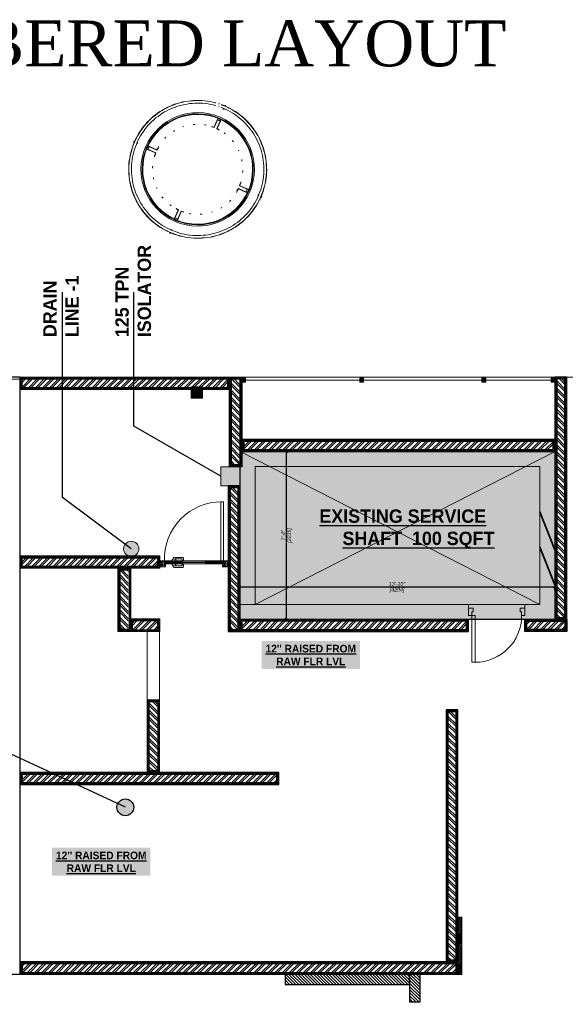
# Model space of a CAD drawing. Extents: x 258674 to 1051069, y -600163 to -66531.
# Tile 26 of 27: x 1050514 to 1050800, y -599753 to -599237. Entities that reach past the tile are written whole.
import ezdxf

# ---------------------------------------------------------------- set-up
doc = ezdxf.new("R2010")
doc.units = 0
doc.header["$LTSCALE"] = 21
doc.header["$MEASUREMENT"] = 0
doc.header["$PDMODE"] = 2
doc.linetypes.add('HIDDEN2', pattern=[0.1875, 0.125, -0.0625])
doc.linetypes.add('LEVEL-F-OVERALL LAYOUT$0$HIDDEN', pattern=[0.375, 0.25, -0.125])
doc.layers.get('0').update_dxf_attribs({"linetype": 'CONTINUOUS'})
doc.layers.get('DEFPOINTS').update_dxf_attribs({"linetype": 'CONTINUOUS'})
for name, color, linetype, lineweight in [('A - TEXT', 7, 'CONTINUOUS', 13), ('COUNTER', 7, 'CONTINUOUS', 13), ('DOOR-DRY STORE', 24, 'CONTINUOUS', 15), ('DOOR-MAIN ENTRY', 7, 'CONTINUOUS', 18), ('doors', 32, 'CONTINUOUS', 20), ('E-ANNO-DETL', 251, 'CONTINUOUS', 25), ('LEVEL-F-OVERALL LAYOUT$0$A-DOOR', 251, 'CONTINUOUS', 5), ('LEVEL-F-OVERALL LAYOUT$0$A-EQPM', 251, 'CONTINUOUS', 5), ('LEVEL-F-OVERALL LAYOUT$0$A-WALL', 251, 'CONTINUOUS', 13), ('LEVEL-F-OVERALL LAYOUT$0$A-WALL-PATT', 251, 'CONTINUOUS', 35), ('LEVEL-F-OVERALL LAYOUT$0$I-FLOR-OVHD', 251, 'LEVEL-F-OVERALL LAYOUT$0$HIDDEN', 18), ('ND_26_HATCH', 8, 'CONTINUOUS', 13), ('New-Design-Equipment', 1, 'CONTINUOUS', 5)]:
    doc.layers.add(name, color=color, linetype=linetype, lineweight=lineweight)
for name, color, linetype in [('A-ANNO-DIMS-30', 7, 'CONTINUOUS'), ('beam text', 6, 'CONTINUOUS'), ('ELECTRICAL', 4, 'CONTINUOUS'), ('plaster', 253, 'CONTINUOUS'), ('TEXT 3', 1, 'CONTINUOUS'), ('TEXT2', 7, 'CONTINUOUS'), ('TILE', 212, 'CONTINUOUS'), ('WALL - INTERNAL', 250, 'CONTINUOUS'), ('WALL - INTERNAL HATCH', 250, 'CONTINUOUS')]:
    doc.layers.add(name, color=color, linetype=linetype)
doc.styles.add('ARIAL', font='GOTHICI.TTF')
doc.styles.add('CKD_Dimension Text', font='BOOKOSI.TTF')
doc.styles.add('har', font='GOTHICB.TTF')
doc.dimstyles.new('Civil Dim', dxfattribs={"dimscale": 0.5, "dimtxt": 5, "dimasz": 2.5, "dimexe": 0, "dimexo": 0, "dimgap": 1, "dimtad": 1, "dimdec": 0, "dimzin": 0, "dimdsep": 46, "dimlunit": 4, "dimtxsty": 'ARIAL', "dimblk": 'OBLIQUE', "dimcen": 0.09, "dimclrd": 144, "dimclre": 144, "dimclrt": 256, "dimadec": 0, "dimazin": 0, "dimtfac": 1, "dimtdec": 0, "dimtofl": 0, "dimtmove": 1, "dimatfit": 3, "dimfxl": 1, "dimfrac": 1, "dimtolj": 1, "dimtzin": 0, "dimarcsym": 0})
pattern_1 = [(66.60000000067, (6262.601169, -1444.603065), (-0.004515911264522, 0.001954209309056), [])]

# ---------------------------------------------------------------- blocks, each defined once
blk = doc.blocks.new('LEVEL-F-OVERALL LAYOUT$0$Column Cladding - Column Cladding- 1200mm-9377788-LEVEL F -PART PLAN-20')
at = {"layer": 'LEVEL-F-OVERALL LAYOUT$0$A-EQPM'}
for p, q in [((-8, 918), (-8, 926)), ((7, 926), (-8, 926)), ((7, 926), (7, 918)), ((-8, 874), (-8, 881)), ((-8, 874), (7, 874)), ((7, 881), (7, 874)), ((-23, 719), (-23, 603)), ((-20, 719), (-23, 719)), ((-20, 730), (-20, 710)), ((-20, 600), (-20, 719)), ((-20, 710), (20, 710)), ((-18, 712), (-18, 728)), ((-18, 728), (18, 728)), ((18, 712), (-18, 712)), ((9, 730), (-9, 730)), ((-6, 730), (9, 730)), ((18, 728), (18, 712)), ((20, 710), (20, 730)), ((23, 719), (20, 719)), ((20, 719), (20, 600)), ((23, 603), (23, 719)), ((-23, 603), (-54, 597)), ((-54, 597), (-53, 593)), ((-53, 593), (-20, 600)), ((20, 600), (53, 593)), ((54, 597), (23, 603)), ((53, 593), (54, 597)), ((-926, 7), (-918, 7)), ((-926, 7), (-926, -8)), ((-880, 7), (-874, 7)), ((-874, -8), (-874, 7)), ((-730, 20), (-710, 20)), ((-730, -9), (-730, 9)), ((-730, 7), (-730, -9)), ((-728, 18), (-728, -18)), ((-712, 18), (-728, 18)), ((-719, 20), (-719, 23)), ((-719, 23), (-603, 23)), ((-600, 20), (-719, 20)), ((-712, -18), (-712, 18)), ((-710, 20), (-710, -20)), ((-603, 23), (-597, 54)), ((-593, 53), (-600, 20)), ((-597, 54), (-593, 53)), ((597, 54), (593, 53)), ((593, 53), (600, 20)), ((603, 23), (597, 54)), ((600, 20), (719, 20)), ((719, 23), (603, 23)), ((730, 20), (710, 20)), ((710, 20), (710, -20)), ((712, -18), (712, 18)), ((712, 18), (728, 18)), ((719, 20), (719, 23)), ((728, 18), (728, -18)), ((730, -9), (730, 9)), ((730, 7), (730, -9)), ((874, 7), (880, 7)), ((874, 7), (874, -8)), ((878, 75), (879, 67)), ((912, 82), (912, 89)), ((915, 83), (914, 90)), ((918, 7), (926, 7)), ((926, -8), (926, 7)), ((-918, -8), (-926, -8)), ((-874, -8), (-880, -8)), ((-710, -20), (-730, -20)), ((-728, -18), (-712, -18)), ((-719, -20), (-600, -20)), ((-719, -23), (-719, -20)), ((-603, -23), (-719, -23)), ((-597, -54), (-603, -23)), ((-600, -20), (-593, -53)), ((-593, -53), (-597, -54)), ((600, -20), (593, -53)), ((593, -53), (597, -54)), ((597, -54), (603, -23)), ((719, -20), (600, -20)), ((603, -23), (719, -23)), ((710, -20), (730, -20)), ((728, -18), (712, -18)), ((719, -23), (719, -20)), ((880, -8), (874, -8)), ((926, -8), (918, -8)), ((-54, -596), (-53, -593)), ((-23, -603), (-54, -596)), ((-53, -593), (-20, -600)), ((-23, -719), (-23, -603)), ((-20, -600), (-20, -719)), ((20, -600), (53, -593)), ((20, -719), (20, -600)), ((54, -596), (23, -603)), ((23, -603), (23, -719)), ((53, -593), (54, -596)), ((-20, -719), (-23, -719)), ((-20, -710), (20, -710)), ((-20, -730), (-20, -710)), ((-18, -712), (-18, -728)), ((18, -712), (-18, -712)), ((-18, -728), (18, -728)), ((11, -730), (-11, -730)), ((-6, -730), (11, -730)), ((18, -728), (18, -712)), ((20, -710), (20, -730)), ((23, -719), (20, -719)), ((-8, -881), (-8, -874)), ((7, -874), (-8, -874)), ((7, -874), (7, -881)), ((-8, -926), (-8, -918)), ((-8, -926), (7, -926)), ((7, -918), (7, -926))]:
    blk.add_line(p, q, dxfattribs=at)
at = {"layer": 'LEVEL-F-OVERALL LAYOUT$0$A-EQPM', "flags": 128}
for points in [[(0, 918), (-37, 918), (-73, 916), (-110, 912), (-146, 907), (-182, 900), (-218, 892), (-254, 883), (-289, 872), (-324, 860), (-358, 846), (-391, 831), (-424, 815), (-456, 797), (-488, 778), (-519, 758), (-549, 737), (-578, 714), (-606, 691), (-633, 666), (-659, 640), (-684, 613), (-708, 585), (-731, 556), (-752, 527), (-773, 496), (-792, 465), (-810, 433), (-827, 400), (-842, 367), (-856, 333), (-869, 298), (-880, 263), (-890, 228), (-898, 192), (-905, 156), (-911, 120), (-915, 83), (-917, 47), (-918, 10), (-918, -27), (-916, -64), (-913, -100), (-908, -137), (-902, -173), (-894, -209), (-885, -244), (-875, -279), (-863, -314), (-850, -349), (-835, -382), (-819, -415), (-802, -448), (-783, -479), (-764, -510), (-743, -541), (-720, -570), (-697, -598), (-673, -626), (-647, -652), (-620, -677), (-593, -702), (-564, -725), (-535, -747), (-505, -767), (-473, -787), (-442, -805), (-409, -822), (-376, -838), (-342, -852), (-308, -865), (-273, -877), (-238, -887), (-202, -896), (-166, -903), (-130, -909), (-93, -914), (-57, -917), (-20, -918), (0, -919)], [(909, 130), (908, 137), (902, 173), (894, 209), (885, 244), (875, 279), (863, 314), (850, 349), (835, 382), (819, 415), (802, 448), (783, 479), (764, 510), (743, 541), (720, 570), (697, 598), (673, 626), (647, 652), (620, 677), (593, 702), (564, 725), (535, 747), (505, 767), (473, 787), (442, 805), (409, 822), (376, 838), (342, 852), (308, 865), (273, 877), (238, 887), (202, 896), (166, 903), (130, 909), (93, 914), (57, 917), (20, 918), (0, 918)], [(0, 916), (-37, 915), (-73, 913), (-110, 909), (-146, 904), (-182, 898), (-218, 890), (-253, 880), (-288, 869), (-323, 857), (-357, 844), (-390, 829), (-423, 812), (-455, 795), (-487, 776), (-517, 756), (-547, 735), (-576, 712), (-604, 689), (-631, 664), (-657, 638), (-682, 611), (-706, 584), (-729, 555), (-750, 525), (-771, 495), (-790, 464), (-808, 432), (-824, 399), (-840, 366), (-854, 332), (-866, 298), (-878, 263), (-887, 227), (-896, 192), (-903, 156), (-908, 119), (-912, 83), (-915, 47), (-916, 10), (-916, -27), (-914, -63), (-911, -100), (-906, -136), (-900, -172), (-892, -208), (-883, -244), (-873, -279), (-861, -313), (-847, -348), (-833, -381), (-817, -414), (-800, -447), (-781, -478), (-762, -509), (-741, -539), (-718, -568), (-695, -597), (-671, -624), (-645, -650), (-619, -675), (-591, -700), (-563, -723), (-533, -745), (-503, -765), (-472, -785), (-440, -803), (-408, -820), (-375, -836), (-341, -850), (-307, -863), (-272, -875), (-237, -885), (-201, -894), (-165, -901), (-129, -907), (-93, -911), (-56, -914), (-20, -916), (0, -916)], [(0, -882), (-35, -881), (-70, -879), (-106, -875), (-140, -870), (-175, -864), (-210, -856), (-244, -847), (-277, -837), (-311, -825), (-343, -812), (-375, -798), (-407, -782), (-438, -765), (-468, -747), (-498, -728), (-526, -707), (-554, -685), (-581, -663), (-607, -639), (-632, -614), (-656, -588), (-679, -562), (-701, -534), (-722, -506), (-742, -476), (-760, -446), (-777, -415), (-793, -384), (-808, -352), (-822, -319), (-834, -286), (-844, -253), (-854, -219), (-862, -184), (-869, -150), (-874, -115), (-878, -80), (-880, -45), (-881, -10), (-881, 26), (-879, 61), (-876, 96), (-872, 131), (-866, 166), (-858, 200), (-850, 234), (-840, 268), (-828, 302), (-816, 334), (-802, 367), (-786, 399), (-770, 430), (-752, 460), (-733, 490), (-713, 519), (-691, 547), (-669, 574), (-645, 600), (-621, 626), (-595, 650), (-569, 673), (-542, 696), (-513, 717), (-484, 737), (-454, 755), (-424, 773), (-393, 789), (-361, 804), (-328, 818), (-295, 831), (-262, 842), (-228, 852), (-194, 860), (-159, 867), (-124, 873), (-89, 877), (-54, 880), (-19, 881), (0, 881)], [(907, 129), (906, 136), (900, 172), (892, 208), (883, 244), (873, 279), (861, 313), (847, 348), (833, 381), (817, 414), (800, 447), (781, 478), (762, 509), (741, 539), (718, 568), (695, 597), (671, 624), (645, 650), (619, 675), (591, 700), (563, 723), (533, 745), (503, 765), (472, 785), (440, 803), (408, 820), (375, 836), (341, 850), (307, 863), (272, 875), (237, 885), (201, 894), (165, 901), (129, 907), (93, 911), (56, 914), (20, 916), (0, 916)], [(0, 881), (35, 881), (70, 879), (106, 875), (140, 870), (175, 864), (210, 856), (244, 847), (277, 837), (311, 825), (343, 812), (375, 798), (407, 782), (438, 765), (468, 747), (498, 728), (526, 707), (554, 685), (581, 663), (607, 639), (632, 614), (656, 588), (679, 562), (701, 534), (722, 506), (742, 476), (760, 446), (777, 415), (793, 384), (808, 352), (822, 319), (834, 286), (844, 253), (854, 219), (862, 184), (869, 150), (874, 115)], [(0, -919), (37, -918), (73, -916), (110, -912), (146, -907), (182, -900), (218, -892), (254, -883), (289, -872), (324, -860), (358, -846), (391, -831), (424, -815), (456, -797), (488, -778), (519, -758), (549, -737), (578, -714), (606, -691), (633, -666), (659, -640), (684, -613), (708, -585), (731, -556), (752, -527), (773, -496), (792, -465), (810, -433), (827, -400), (842, -367), (856, -333), (869, -298), (880, -263), (890, -228), (898, -192), (905, -156), (911, -120), (915, -83), (917, -47), (918, -10), (918, 27), (917, 56)], [(0, -916), (37, -915), (73, -913), (110, -909), (146, -904), (182, -898), (218, -890), (253, -880), (288, -869), (323, -857), (357, -844), (390, -829), (423, -812), (455, -795), (487, -776), (517, -756), (547, -735), (576, -712), (604, -689), (631, -664), (657, -638), (682, -611), (706, -584), (729, -555), (750, -525), (771, -495), (790, -464), (808, -432), (824, -399), (840, -366), (854, -332), (866, -298), (878, -263), (887, -227), (896, -192), (903, -156), (908, -119), (912, -83), (915, -47), (916, -10), (916, 27), (914, 55)], [(880, 40), (881, 10), (881, -26), (879, -61), (876, -96), (872, -131), (866, -166), (858, -200), (850, -234), (840, -268), (828, -302), (816, -334), (802, -367), (786, -399), (770, -430), (752, -460), (733, -490), (713, -519), (691, -547), (669, -574), (645, -600), (621, -626), (595, -650), (569, -673), (542, -696), (513, -717), (484, -737), (454, -755), (424, -773), (393, -789), (361, -804), (328, -818), (295, -831), (262, -842), (228, -852), (194, -860), (159, -867), (124, -873), (89, -877), (54, -880), (19, -881), (0, -882)]]:
    blk.add_lwpolyline(points, dxfattribs=at)
at = {"layer": 'LEVEL-F-OVERALL LAYOUT$0$A-EQPM'}
for radius, start, end in [(755, 90, 270), (740, 90, 270), (731, 0, 180), (755, 270, 90), (740, 270, 90), (600, 109.5052, 111.9239), (600, 95.8552, 97.3727), (600, 82.6273, 84.1448), (600, 68.0761, 70.4948), (600, 137.7734, 138.4615), (600, 123.9603, 125.8779), (600, 54.1221, 56.0397), (600, 41.5385, 42.2266), (600, 150.9777, 153.3199), (600, 26.6801, 29.0223), (600, 165.31, 167.4912), (600, 12.5088, 14.69), (731, 180, 0), (600, 192.5088, 194.69), (600, 345.31, 347.4912), (600, 206.6801, 209.0223), (600, 330.9777, 333.3199), (600, 221.5385, 222.2266), (600, 234.1221, 236.0397), (600, 303.9603, 305.8779), (600, 317.7734, 318.4615), (600, 248.0761, 250.4948), (600, 262.6273, 264.1448), (600, 275.8552, 277.3727), (600, 289.5052, 291.9239)]:
    blk.add_arc((0, 0), radius, start, end, dxfattribs=at)
blk = doc.blocks.new('LEVEL-F-OVERALL LAYOUT$0$A_FD_Single Door - 750 x 1800 - FD02 - USE-5362713-LEVEL F -PART PLAN-20')
at = {"layer": 'LEVEL-F-OVERALL LAYOUT$0$A-DOOR'}
for p, q in [((-375, 0), (-313, 0)), ((-375, -100), (-375, 0)), ((-332, -100), (-375, -100)), ((-313, -51), (-332, -51)), ((-332, -51), (-332, -100)), ((-313, 0), (-313, -51)), ((332, -100), (289, -100)), ((289, -100), (289, -721)), ((313, 0), (375, 0)), ((313, -51), (313, 0)), ((332, -51), (313, -51)), ((332, -100), (332, -51)), ((332, -100), (332, -721)), ((375, -100), (332, -100)), ((375, 0), (375, -100)), ((332, -721), (289, -721))]:
    blk.add_line(p, q, dxfattribs=at)
blk.add_arc((289, -100), 621, 180, 270, dxfattribs=at)
blk = doc.blocks.new('_Oblique')
at = {"color": 0, "linetype": 'ByBlock', "lineweight": -2}
blk.add_line((-0.5, -0.5), (0.5, 0.5), dxfattribs=at)
blk = doc.blocks.new('A$C68A023B9')
at = {"layer": 'doors', "ltscale": 2}
blk.add_lwpolyline([(4.75, 0.75, 0.530238), (5.22, 1.44), (6, 1.44), (6, 0.75), (6, 0.5, -0.414214), (5.5, 0), (1.09, 0, -0.414214), (0.59, 0.5), (0.59, 0.75), (0.59, 1.1), (0, 1.1), (0, 1.85), (1.94, 1.85), (1.94, 1.1), (1.34, 1.1), (1.34, 0.75)], format="xyb", close=True, dxfattribs=at)
blk = doc.blocks.new('A$C277E55D2')
at = {"ltscale": 100}
h = blk.add_hatch(dxfattribs=at)
h.set_pattern_fill('DOTS', color=256, scale=3, angle=-90, style=0)
h.set_pattern_definition([(90, (-229616.42871, 59696.58595), (0.1875, 0.09375), [0, -0.1875])])
h.paths.add_polyline_path([(-1.5, 30.77), (-1.25, 30.77), (-1.25, 31.02), (1.5, 31.02), (1.5, 29.5), (1, 29.5), (1, 28), (-1.5, 28)])
h = blk.add_hatch(dxfattribs=at)
h.set_pattern_fill('DOTS', color=256, scale=3, angle=-90, style=0)
h.set_pattern_definition([(90, (-229622.39871, 59688.08516), (0.1875, 0.09375), [0, -0.1875])])
h.paths.add_polyline_path([(34.53, 30.77), (34.28, 30.77), (34.28, 31.02), (31.53, 31.02), (31.53, 29.5), (32.03, 29.5), (32.03, 28), (34.53, 28)])
at = {"lineweight": 9, "ltscale": 100}
h = blk.add_hatch(dxfattribs=at)
h.set_pattern_fill('DOLMIT', color=251, angle=-90, style=0)
h.set_pattern_definition([(90, (-229620.6787, 59689.58557), (0.25, 0), []), (45, (-229620.6787, 59689.5856), (0.4999999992, -0.4999999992), [0.35355339, -0.70710768])])
h.paths.add_polyline_path([(10.5, 28), (10.5, 28.63), (10.25, 28.63), (10.25, 29.5), (1, 29.5), (1, 28)])
h.paths.add_polyline_path([(22.5, 28), (22.5, 28.63), (22.75, 28.63), (22.75, 29.5), (32, 29.5), (32, 28)])
for p, q in [((10.5, 29.5), (10.25, 28.88)), ((10.25, 29.5), (10.5, 28.88)), ((22.5, 29.5), (22.75, 28.88)), ((22.75, 29.5), (22.5, 28.88))]:
    blk.add_line(p, q)
at = {"color": 0}
for p, q in [((22.5, 29.5), (10.5, 29.5)), ((22.5, 28), (10.5, 28))]:
    blk.add_line(p, q, dxfattribs=at)
at = {"ltscale": 100}
for points in [[(1.5, 29.5), (1, 29.5), (1, 28), (-1.5, 28), (-1.5, 30.77), (-1.25, 30.77), (-1.25, 31.02), (1.5, 31.02)], [(31.53, 29.5), (32.03, 29.5), (32.03, 28), (34.53, 28), (34.53, 30.77), (34.28, 30.77), (34.28, 31.02), (31.53, 31.02)]]:
    blk.add_lwpolyline(points, close=True, dxfattribs=at)
for points in [[(-1.25, 31.02), (-1.25, 30.77), (-1.5, 30.77), (-1.5, 31.02)], [(34.53, 31.02), (34.53, 30.77), (34.28, 30.77), (34.28, 31.02)]]:
    blk.add_lwpolyline(points, dxfattribs=at)
at = {"color": 0, "ltscale": 100}
for points in [[(10.5, 28), (10.5, 28.63), (10.25, 28.63), (10.25, 29.5), (1, 29.5), (1, 28), (10.5, 28)], [(22.5, 28), (22.5, 28.63), (22.75, 28.63), (22.75, 29.5), (32, 29.5), (32, 28), (22.5, 28)]]:
    blk.add_lwpolyline(points, dxfattribs=at)
at = {"color": 0}
blk.add_lwpolyline([(2.5, 28), (2.5, -3), (1, -3), (1, 28)], close=True, dxfattribs=at)
for points in [[(10.5, 28.88), (10.25, 28.88), (10.25, 29.5), (10.5, 29.5)], [(22.5, 28.88), (22.75, 28.88), (22.75, 29.5), (22.5, 29.5)]]:
    blk.add_lwpolyline(points, close=True)
at = {"color": 4, "lineweight": 18, "ltscale": 2}
blk.add_lwpolyline([(22.75, 28.63), (10.25, 28.63), (10.25, 28.88), (22.75, 28.88)], close=True, dxfattribs=at)
at = {"color": 0}
blk.add_arc((2.12, 26.9), 29.9, 269.2813, 2.1226, dxfattribs=at)
at = {"color": 1, "linetype": 'Continuous', "ltscale": 50, "rotation": 180}
blk.add_blockref('A$C68A023B9', (27.97, 31.35), dxfattribs=at)
at = {"color": 1, "linetype": 'Continuous', "ltscale": 50, "extrusion": (0, 0, -1), "zscale": -1}
blk.add_blockref('A$C68A023B9', (-27.97, 26.15), dxfattribs=at)
blk = doc.blocks.new('*D1344')
at = {"layer": 'A-ANNO-DIMS-30', "color": 144, "linetype": 'Continuous', "lineweight": -2, "ltscale": 8}
for p, q in [((1050629.07, -599534.32), (1050629.07, -599534.24)), ((1050629.07, -599534.24), (1050794.57, -599534.24)), ((1050794.57, -599536.19), (1050794.57, -599534.24))]:
    blk.add_line(p, q, dxfattribs=at)
at = {"layer": 'DEFPOINTS', "color": 0, "linetype": 'Continuous'}
for p in [(1050629.07, -599534.32), (1050794.57, -599534.24), (1050794.57, -599536.19)]:
    blk.add_point(p, dxfattribs=at)
at = {"layer": 'A-ANNO-DIMS-30', "color": 144, "linetype": 'ByBlock', "lineweight": -2, "xscale": 1.25, "yscale": 1.25, "zscale": 1.25, "rotation": 180}
blk.add_blockref('_Oblique', (1050629.07, -599534.24), dxfattribs=at)
at = {"layer": 'A-ANNO-DIMS-30', "color": 144, "linetype": 'ByBlock', "lineweight": -2, "xscale": 1.25, "yscale": 1.25, "zscale": 1.25}
blk.add_blockref('_Oblique', (1050794.57, -599534.24), dxfattribs=at)
at = {"layer": 'A-ANNO-DIMS-30', "linetype": 'Continuous', "lineweight": 0, "ltscale": 8, "char_height": 2, "attachment_point": 5, "style": 'ARIAL'}
for s, insert in [('\\A1;13\'-10"', (1050711.82, -599532.69)), ('\\A1;[4204]', (1050711.82, -599536.03))]:
    blk.add_mtext(s, dxfattribs=dict(at, insert=insert))
blk = doc.blocks.new('*D1345')
at = {"layer": 'A-ANNO-DIMS-30', "color": 144, "linetype": 'Continuous', "lineweight": -2, "ltscale": 8}
for p, q in [((1050646.39, -599463.32), (1050653.77, -599463.32)), ((1050653.77, -599463.32), (1050653.77, -599551.32)), ((1050643.14, -599551.32), (1050653.77, -599551.32))]:
    blk.add_line(p, q, dxfattribs=at)
at = {"layer": 'DEFPOINTS', "color": 0, "linetype": 'Continuous'}
for p in [(1050646.39, -599463.32), (1050643.14, -599551.32), (1050653.77, -599551.32)]:
    blk.add_point(p, dxfattribs=at)
at = {"layer": 'A-ANNO-DIMS-30', "color": 144, "linetype": 'ByBlock', "lineweight": -2, "xscale": 1.25, "yscale": 1.25, "zscale": 1.25}
for p, rotation in [((1050653.77, -599463.32), 90), ((1050653.77, -599551.32), 270)]:
    blk.add_blockref('_Oblique', p, dxfattribs=dict(at, rotation=rotation))
at = {"layer": 'A-ANNO-DIMS-30', "linetype": 'Continuous', "lineweight": 0, "ltscale": 8, "char_height": 2, "attachment_point": 5, "rotation": 90, "style": 'ARIAL'}
for s, insert in [('\\A1;7\'-4"', (1050652.22, -599507.32)), ('\\A1;[2235]', (1050655.57, -599507.32))]:
    blk.add_mtext(s, dxfattribs=dict(at, insert=insert))

msp = doc.modelspace()

# ---------------------------------------------------------------- hatches: boundary and pattern name
at = {"layer": 'beam text', "linetype": 'Continuous', "lineweight": 0, "ltscale": 8, "transparency": 33554687}
h = msp.add_hatch(color=3, dxfattribs=at)
h.dxf.hatch_style = 1
h.paths.add_polyline_path([(1050603.95, -599435.34), (1050603.95, -599429.34), (1050609.95, -599429.34), (1050609.95, -599435.34)])
at = {"layer": 'COUNTER', "ltscale": 9}
h = msp.add_hatch(dxfattribs=at)
h.set_pattern_fill('ANSI31', color=24, scale=5, angle=0.008)
h.set_pattern_definition([(45.008039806, (45512.1498, -4127.371), (-0.44200374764, 0.44187972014), [])])
edge = h.paths.add_edge_path()
edge.add_line((1050743.74, -599707.41), (1050745.74, -599707.41))
edge.add_line((1050745.74, -599707.41), (1050745.75, -599737.44))
edge.add_line((1050745.75, -599737.44), (1050743.75, -599737.44))
edge.add_line((1050743.75, -599737.44), (1050743.74, -599707.42))
at = {"layer": 'E-ANNO-DETL', "linetype": 'Continuous', "lineweight": 0, "ltscale": 8, "true_color": 0x000000}
h = msp.add_hatch(color=18, dxfattribs=at)
h.dxf.hatch_style = 1
h.paths.add_polyline_path([(1050630.5, -599424.89), (1050632.5, -599424.89), (1050632.5, -599426.89), (1050630.5, -599426.89)])
h = msp.add_hatch(color=18, dxfattribs=at)
h.dxf.hatch_style = 1
h.paths.add_polyline_path([(1050692.28, -599424.89), (1050694.28, -599424.89), (1050694.28, -599426.89), (1050692.28, -599426.89)])
h = msp.add_hatch(color=18, dxfattribs=at)
h.dxf.hatch_style = 1
h.paths.add_polyline_path([(1050756.29, -599424.89), (1050758.29, -599424.89), (1050758.29, -599426.89), (1050756.29, -599426.89)])
h = msp.add_hatch(color=18, dxfattribs=at)
h.dxf.hatch_style = 1
h.paths.add_polyline_path([(1050792.57, -599424.89), (1050794.57, -599424.89), (1050794.57, -599426.89), (1050792.57, -599426.89)])
at = {"layer": 'E-ANNO-DETL', "linetype": 'Continuous', "lineweight": 0, "ltscale": 8, "true_color": 0xcecce6, "transparency": 33554559}
h = msp.add_hatch(color=254, dxfattribs=at)
h.dxf.hatch_style = 1
h.paths.add_polyline_path([(1050629.51, -599463.32), (1050794.63, -599463.32), (1050794.57, -599551.32), (1050629.45, -599551.32)])
at = {"layer": 'ELECTRICAL', "linetype": 'Continuous', "lineweight": 0, "ltscale": 8, "transparency": 33554457}
h = msp.add_hatch(color=1, dxfattribs=at)
h.dxf.hatch_style = 1
h.paths.add_polyline_path([(1050619.57, -599481.32), (1050619.57, -599471.32), (1050629.57, -599471.32), (1050629.57, -599481.32)])
at = {"layer": 'ELECTRICAL', "linetype": 'Continuous', "lineweight": 0, "ltscale": 8, "true_color": 0xedee99, "transparency": 33554687}
h = msp.add_hatch(color=61, dxfattribs=at)
h.dxf.hatch_style = 1
edge = h.paths.add_edge_path()
edge.add_arc((1050572.57, -599514.32), 4, 0, 360)
at = {"layer": 'ELECTRICAL', "lineweight": 30, "ltscale": 0.25}
h = msp.add_hatch(color=256, dxfattribs=at)
h.dxf.hatch_style = 1
edge = h.paths.add_edge_path()
edge.add_arc((1050569.46, -599649.82), 4.4, 0, 360)
at = {"layer": 'LEVEL-F-OVERALL LAYOUT$0$A-WALL-PATT', "true_color": 0x000000}
h = msp.add_hatch(dxfattribs=at)
h.set_pattern_fill('LINE', color=18, scale=0.039365, angle=66.6, style=0)
h.set_pattern_definition(pattern_1)
edge = h.paths.add_edge_path()
edge.add_line((1050638.33, -599463.32), (1050629.57, -599463.32))
edge.add_line((1050629.57, -599463.32), (1050629.57, -599549.57))
edge.add_line((1050629.57, -599551.32), (1050637.45, -599551.32))
edge.add_line((1050637.45, -599551.32), (1050637.45, -599463.32))
h = msp.add_hatch(dxfattribs=at)
h.set_pattern_fill('LINE', color=18, scale=0.039365, angle=66.6, style=0)
h.set_pattern_definition(pattern_1)
edge = h.paths.add_edge_path()
edge.add_line((1050629.57, -599463.32), (1050629.57, -599471.19))
edge.add_line((1050630.85, -599471.19), (1050772.06, -599471.19))
edge.add_line((1050772.06, -599471.19), (1050786.7, -599471.19))
edge.add_line((1050786.7, -599471.19), (1050786.7, -599463.32))
edge.add_line((1050786.7, -599463.32), (1050630.85, -599463.32))
at = {"layer": 'LEVEL-F-OVERALL LAYOUT$0$A-WALL-PATT'}
h = msp.add_hatch(dxfattribs=at)
h.set_pattern_fill('FP_2', color=256, scale=0.039365, angle=66.6, style=0, pattern_type=2)
h.set_pattern_definition([(111.6, (1034751.704, -620158.788), (-26.030296, -10.306123), []), (111.6, (1034724.175, -620146.875), (-26.030296, -10.306123), [])])
h.paths.add_polyline_path([(1050794.57, -599549.93), (1050794.57, -599463.32), (1050786.7, -599463.32), (1050786.7, -599549.93)], flags=0)
at = {"layer": 'LEVEL-F-OVERALL LAYOUT$0$A-WALL-PATT', "true_color": 0x000000}
h = msp.add_hatch(dxfattribs=at)
h.set_pattern_fill('LINE', color=18, scale=0.036662, angle=66.6102, style=0)
h.set_pattern_definition([(66.61017799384, (6262.601169, -1444.603065), (-0.004206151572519, 0.001819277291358), [])])
h.paths.add_polyline_path([(1050794.32, -599543.98), (1050794.31, -599463.32), (1050786.98, -599463.32), (1050786.99, -599543.98)], flags=0)
h = msp.add_hatch(dxfattribs=at)
h.set_pattern_fill('LINE', color=18, scale=0.039365, angle=66.6, style=0)
h.set_pattern_definition(pattern_1)
h.paths.add_polyline_path([(1050778.83, -599543.45), (1050778.83, -599551.32), (1050792.59, -599551.32), (1050794.57, -599551.32), (1050794.57, -599543.45)])
edge = h.paths.add_edge_path()
edge.add_line((1050749.3, -599551.32), (1050749.3, -599543.45))
edge.add_line((1050749.3, -599543.45), (1050630.85, -599543.45))
edge.add_line((1050629.57, -599543.45), (1050629.57, -599551.32))
edge.add_line((1050630.85, -599551.32), (1050734.57, -599551.32))
edge.add_line((1050734.57, -599551.32), (1050749.3, -599551.32))
at = {"layer": 'ND_26_HATCH', "lineweight": -3, "transparency": 33554559}
h = msp.add_hatch(dxfattribs=at)
h.set_pattern_fill('ANSI31', color=253, scale=0.362892, angle=90)
h.set_pattern_definition([(135, (1048109.0461, -668441.4571), (-0.814715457, -0.814715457), [])])
h.paths.add_polyline_path([(1050653.12, -599737.25), (1050653.12, -599742.68), (1050658.56, -599742.68), (1050658.56, -599742.68), (1050680.34, -599742.68), (1050718.44, -599742.68), (1050718.44, -599737.25)])
h.paths.add_polyline_path([(1050718.44, -599737.25), (1050718.44, -599751.75), (1050723.88, -599751.75), (1050723.88, -599737.25)])
at = {"layer": 'WALL - INTERNAL HATCH'}
h = msp.add_hatch(dxfattribs=at)
h.set_pattern_fill('ANSI32', color=5, scale=7, angle=180.008)
h.set_pattern_definition([(225.00804, (1044399.4132, -603892.4617), (1.8564157, -1.8558948), []), (225.00804, (1044398.1758, -603892.462), (1.8564157, -1.8558948), [])])
edge = h.paths.add_edge_path()
edge.add_line((1050508.32, -599425.26), (1050623, -599425.35))
edge.add_line((1050623, -599425.35), (1050623, -599429.85))
edge.add_line((1050623, -599429.85), (1050515.32, -599429.76))
edge.add_line((1050515.32, -599429.76), (1050515.32, -599425.26))
h = msp.add_hatch(dxfattribs=at)
h.set_pattern_fill('ANSI32', color=5, scale=7, angle=90.008)
h.set_pattern_definition([(135.00804, (1050237.54, -598414.1852), (-1.855895, -1.856416), []), (135.00804, (1050237.5399, -598412.9478), (-1.855895, -1.856416), [])])
edge = h.paths.add_edge_path()
edge.add_line((1050625, -599469.73), (1050625, -599425.28))
edge.add_line((1050625, -599425.28), (1050629.5, -599425.28))
edge.add_line((1050629.5, -599425.28), (1050629.5, -599470.32))
edge.add_line((1050629.5, -599470.32), (1050625, -599470.32))
h = msp.add_hatch(dxfattribs=at)
h.set_pattern_fill('ANSI32', color=5, scale=7, angle=90.008)
h.set_pattern_definition([(135.00804, (1050407.87, -598583.4405), (-1.855895, -1.856416), []), (135.00804, (1050407.87, -598582.203), (-1.855895, -1.856416), [])])
edge = h.paths.add_edge_path()
edge.add_line((1050799.82, -599550.32), (1050799.82, -599425.29))
edge.add_line((1050799.82, -599425.29), (1050795.57, -599425.29))
edge.add_line((1050795.57, -599425.29), (1050795.57, -599550.32))
edge.add_line((1050795.57, -599550.32), (1050799.82, -599550.32))
h = msp.add_hatch(dxfattribs=at)
h.set_pattern_fill('ANSI32', color=5, scale=7, angle=180.008)
h.set_pattern_definition([(225.00804, (1049783.284, -599850.0217), (1.856416, -1.855895), []), (225.00804, (1049782.0465, -599850.022), (1.856416, -1.855895), [])])
edge = h.paths.add_edge_path()
edge.add_line((1050793.63, -599458.07), (1050631.5, -599458.08))
edge.add_line((1050631.5, -599458.08), (1050631.5, -599462.33))
edge.add_line((1050631.5, -599462.33), (1050793.63, -599462.32))
edge.add_line((1050793.63, -599462.32), (1050793.63, -599458.07))
h = msp.add_hatch(dxfattribs=at)
h.set_pattern_fill('ANSI32', color=5, scale=7, angle=90.008)
h.set_pattern_definition([(135.00804, (1050236.62, -598589.6914), (-1.855895, -1.856416), []), (135.00804, (1050236.62, -598588.454), (-1.855895, -1.856416), [])])
edge = h.paths.add_edge_path()
edge.add_line((1050628.57, -599556.57), (1050628.57, -599482.32))
edge.add_line((1050628.57, -599482.32), (1050624.32, -599482.32))
edge.add_line((1050624.32, -599482.32), (1050624.32, -599556.57))
edge.add_line((1050624.32, -599556.57), (1050628.57, -599556.57))
h = msp.add_hatch(dxfattribs=at)
h.set_pattern_fill('ANSI32', color=5, scale=7, angle=180.008)
h.set_pattern_definition([(225.00804, (1049569.0665, -600067.998), (1.856416, -1.855895), []), (225.00804, (1049567.829, -600067.9983), (1.856416, -1.855895), [])])
h.paths.add_polyline_path([(1050586.32, -599523.51), (1050515.34, -599523.54), (1050515.33, -599519.04), (1050586.32, -599519.01)])
h = msp.add_hatch(dxfattribs=at)
h.set_pattern_fill('ANSI32', color=5, scale=7, angle=90.008)
h.set_pattern_definition([(135.0080398, (455386.5085, -1613498.9946), (-1.8558948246, -1.85641574), []), (135.0080398, (455386.5083, -1613497.757), (-1.8558948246, -1.85641574), [])])
h.paths.add_polyline_path([(1050571.17, -599525.28), (1050571.18, -599556.34), (1050566.68, -599556.34), (1050566.67, -599525.28)])
h = msp.add_hatch(dxfattribs=at)
h.set_pattern_fill('ANSI32', color=5, scale=7, angle=0.008)
h.set_pattern_definition([(45.0080398, (36630.5233, -4371.9067), (-1.85641574, 1.8558948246), []), (45.0080398, (36631.7607, -4371.9066), (-1.85641574, 1.8558948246), [])])
h.paths.add_polyline_path([(1050586.37, -599556.57), (1050573.18, -599556.57), (1050573.18, -599552.07), (1050586.37, -599552.07)])
h = msp.add_hatch(dxfattribs=at)
h.set_pattern_fill('ANSI32', color=5, scale=7, angle=180.008)
h.set_pattern_definition([(225.00804, (1049737.9448, -599944.2718), (1.856416, -1.855895), []), (225.00804, (1049736.7074, -599944.272), (1.856416, -1.855895), [])])
edge = h.paths.add_edge_path()
edge.add_line((1050748.29, -599552.32), (1050630.57, -599552.32))
edge.add_line((1050630.57, -599552.32), (1050630.57, -599556.57))
edge.add_line((1050630.57, -599556.57), (1050748.3, -599556.57))
edge.add_line((1050748.3, -599556.57), (1050748.29, -599552.32))
h = msp.add_hatch(dxfattribs=at)
h.set_pattern_fill('ANSI32', color=5, scale=7, angle=180.008)
h.set_pattern_definition([(225.00804, (1049739.9803, -599944.2756), (1.856416, -1.855895), []), (225.00804, (1049738.743, -599944.2758), (1.856416, -1.855895), [])])
edge = h.paths.add_edge_path()
edge.add_line((1050779.83, -599552.32), (1050799.82, -599552.33))
edge.add_line((1050799.82, -599552.33), (1050799.82, -599556.58))
edge.add_line((1050799.82, -599556.58), (1050779.83, -599556.57))
edge.add_line((1050779.83, -599556.57), (1050779.83, -599552.32))
h = msp.add_hatch(dxfattribs=at)
h.set_pattern_fill('ANSI32', color=5, scale=7, angle=90.008)
h.set_pattern_definition([(135.0080398, (455401.6632, -1613499.2231), (-1.8558948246, -1.85641574), []), (135.0080398, (455401.663, -1613497.9857), (-1.8558948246, -1.85641574), [])])
h.paths.add_polyline_path([(1050586.32, -599630.55), (1050586.33, -599594.57), (1050581.83, -599594.57), (1050581.82, -599630.55)])
h = msp.add_hatch(dxfattribs=at)
h.set_pattern_fill('ANSI32', color=5, scale=7, angle=90.008)
h.set_pattern_definition([(135.00804, (1050350.794, -598707.128), (-1.855895, -1.856416), []), (135.00804, (1050350.7938, -598705.8905), (-1.855895, -1.856416), [])])
h.paths.add_polyline_path([(1050742.75, -599729.79), (1050742.75, -599599.76), (1050738.5, -599599.76), (1050738.5, -599729.79)])
h = msp.add_hatch(dxfattribs=at)
h.set_pattern_fill('ANSI32', color=5, scale=7, angle=180.008)
h.set_pattern_definition([(225.00804, (1049622.722, -600024.4998), (1.856416, -1.855895), []), (225.00804, (1049621.4846, -600024.5), (1.856416, -1.855895), [])])
edge = h.paths.add_edge_path()
edge.add_line((1050648.91, -599632.55), (1050515.35, -599632.55))
edge.add_line((1050515.35, -599632.55), (1050515.35, -599636.8))
edge.add_line((1050515.35, -599636.8), (1050648.91, -599636.8))
edge.add_line((1050648.91, -599636.8), (1050648.91, -599632.55))
h = msp.add_hatch(dxfattribs=at)
h.set_pattern_fill('ANSI32', color=5, scale=7, angle=180.008)
h.set_pattern_definition([(225.0080398, (453938.059, -1646651.1853), (1.85641574, -1.8558948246), []), (225.0080398, (453936.8216, -1646651.1854), (1.85641574, -1.8558948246), [])])
h.paths.add_polyline_path([(1050742.75, -599736.29), (1050515.36, -599736.32), (1050515.36, -599731.82), (1050742.75, -599731.79)])

# ---------------------------------------------------------------- linework, layer by layer
at = {"color": 1, "ltscale": 0.25}
msp.add_lwpolyline([(1050629.57, -599551.32), (1050629.57, -599463.32), (1050794.57, -599463.32), (1050794.57, -599551.32), (1050629.57, -599551.32)], dxfattribs=at)
at = {"linetype": 'Continuous', "lineweight": -3, "ltscale": 8}
for points in [[(1050653.12, -599737.25), (1050653.12, -599742.68), (1050658.56, -599742.68), (1050658.56, -599742.68), (1050680.34, -599742.68), (1050718.44, -599742.68), (1050718.44, -599737.25)], [(1050718.44, -599737.25), (1050718.44, -599751.75), (1050723.88, -599751.75), (1050723.88, -599737.25)]]:
    msp.add_lwpolyline(points, close=True, dxfattribs=at)
at = {"layer": 'beam text', "color": 1, "linetype": 'Continuous', "lineweight": 0, "ltscale": 8}
msp.add_lwpolyline([(1050603.95, -599435.34), (1050603.95, -599429.34), (1050609.95, -599429.34), (1050609.95, -599435.34)], close=True, dxfattribs=at)
at = {"layer": 'DOOR-MAIN ENTRY', "color": 1, "linetype": 'Continuous', "lineweight": 0, "ltscale": 8, "const_width": 0.5}
for points in [[(1050976.87, -599804.21), (1050999.17, -599624.68), (1051021.46, -599424.32), (1050189.46, -599424.32), (1050189.5, -599832.82), (1050194.46, -599832.82)], [(1050623.06, -599424.34), (1050578.45, -599424.33)]]:
    msp.add_lwpolyline(points, dxfattribs=at)
at = {"layer": 'E-ANNO-DETL', "color": 1, "linetype": 'Continuous', "lineweight": 0, "ltscale": 8}
for p, q in [((1050629.57, -599463.32), (1050786.7, -599543.45)), ((1050637.45, -599543.45), (1050794.63, -599463.32))]:
    msp.add_line(p, q, dxfattribs=at)
at = {"layer": 'E-ANNO-DETL', "color": 5, "linetype": 'Continuous', "lineweight": 0, "ltscale": 8}
for points in [[(1050630.5, -599424.89), (1050632.5, -599424.89), (1050632.5, -599426.89), (1050630.5, -599426.89)], [(1050692.28, -599424.89), (1050694.28, -599424.89), (1050694.28, -599426.89), (1050692.28, -599426.89)], [(1050756.29, -599424.89), (1050758.29, -599424.89), (1050758.29, -599426.89), (1050756.29, -599426.89)], [(1050792.57, -599424.89), (1050794.57, -599424.89), (1050794.57, -599426.89), (1050792.57, -599426.89)], [(1050629.51, -599463.32), (1050794.63, -599463.32), (1050794.57, -599551.32), (1050629.45, -599551.32)], [(1050587.34, -599593.57), (1050587.33, -599557.57), (1050580.83, -599557.57), (1050580.84, -599593.57)]]:
    msp.add_lwpolyline(points, close=True, dxfattribs=at)
at = {"layer": 'E-ANNO-DETL', "color": 5, "linetype": 'HIDDEN2', "lineweight": 0, "ltscale": 2, "const_width": 0.5}
msp.add_lwpolyline([(1050632.5, -599425.89), (1050792.57, -599425.89)], dxfattribs=at)
at = {"layer": 'E-ANNO-DETL', "color": 5, "linetype": 'Continuous', "lineweight": 0}
for points in [[(1050743.74, -599707.41), (1050745.74, -599707.41)], [(1050743.75, -599737.44), (1050743.74, -599707.42)], [(1050743.75, -599737.44), (1050743.74, -599707.42)], [(1050745.74, -599707.41), (1050745.75, -599737.44)], [(1050745.74, -599707.41), (1050745.75, -599737.44)], [(1050745.74, -599707.42), (1050745.75, -599737.44)], [(1050745.75, -599737.44), (1050743.75, -599737.44)], [(1050745.75, -599737.44), (1050743.75, -599737.44)]]:
    msp.add_lwpolyline(points, dxfattribs=at)
at = {"layer": 'ELECTRICAL', "color": 1, "linetype": 'Continuous', "lineweight": 0, "ltscale": 8}
msp.add_lwpolyline([(1050619.57, -599481.32), (1050619.57, -599471.32), (1050629.57, -599471.32), (1050629.57, -599481.32)], close=True, dxfattribs=at)
msp.add_circle((1050572.57, -599514.32), 4, dxfattribs=at)
at = {"layer": 'ELECTRICAL', "lineweight": 30, "ltscale": 0.25}
msp.add_circle((1050569.46, -599649.82), 4.4, dxfattribs=at)
at = {"layer": 'LEVEL-F-OVERALL LAYOUT$0$A-WALL'}
for p, q in [((1050629.57, -599463.32), (1050629.57, -599551.32)), ((1050794.57, -599543.45), (1050794.57, -599463.32)), ((1050637.45, -599543.45), (1050637.45, -599471.19)), ((1050637.45, -599471.19), (1050786.7, -599471.19)), ((1050786.7, -599471.19), (1050786.7, -599543.45)), ((1050786.7, -599543.45), (1050629.57, -599543.45)), ((1050749.3, -599547.38), (1050749.3, -599543.45)), ((1050778.83, -599543.45), (1050778.83, -599547.38)), ((1050629.57, -599551.32), (1050749.3, -599551.32)), ((1050777.13, -599551.32), (1050751, -599551.32)), ((1050778.83, -599551.32), (1050794.57, -599551.32))]:
    msp.add_line(p, q, dxfattribs=at)
at = {"layer": 'LEVEL-F-OVERALL LAYOUT$0$I-FLOR-OVHD', "ltscale": 0.25}
msp.add_lwpolyline([(1050970.2, -599857.88), (1050998.92, -599626.9), (1051021.46, -599424.32), (1051009.54, -599424.35), (1050189.46, -599424.32), (1050189.5, -599796.24), (1050189.5, -599857.88)], dxfattribs=at)
at = {"layer": 'New-Design-Equipment', "ltscale": 0.25}
for p, q in [((1050718.44, -599751.75), (1050718.44, -599737.25)), ((1050653.12, -599742.68), (1050718.44, -599742.68))]:
    msp.add_line(p, q, dxfattribs=at)
msp.add_lwpolyline([(1050718.44, -599742.68), (1050718.44, -599751.75), (1050723.88, -599751.75), (1050723.88, -599737.23)], dxfattribs=at)
at = {"layer": 'plaster'}
for points in [[(1050514.82, -599424.76), (1050623.5, -599424.85), (1050623.5, -599430.35), (1050514.82, -599430.26)], [(1050624.51, -599470.82), (1050624.5, -599424.78), (1050630, -599424.78), (1050630.01, -599470.82)], [(1050800.32, -599550.82), (1050800.32, -599424.79), (1050795.07, -599424.79), (1050795.07, -599550.82)], [(1050794.13, -599457.57), (1050631, -599457.58), (1050631, -599462.83), (1050794.13, -599462.82)], [(1050629.07, -599557.07), (1050629.07, -599481.82), (1050623.82, -599481.82), (1050623.82, -599557.07)], [(1050586.82, -599524.01), (1050514.84, -599524.04), (1050514.83, -599518.54), (1050586.82, -599518.51)], [(1050571.67, -599524.78), (1050571.68, -599557.07), (1050566.18, -599557.07), (1050566.17, -599524.78)], [(1050586.87, -599557.07), (1050572.68, -599557.07), (1050572.68, -599551.57), (1050586.87, -599551.57)], [(1050748.79, -599551.82), (1050630.07, -599551.82), (1050630.07, -599557.07), (1050748.8, -599557.07)], [(1050779.33, -599551.82), (1050800.32, -599551.83), (1050800.32, -599557.08), (1050779.33, -599557.07)], [(1050586.82, -599631.05), (1050586.83, -599594.07), (1050581.33, -599594.07), (1050581.32, -599631.05)], [(1050743.25, -599730.29), (1050743.25, -599599.26), (1050738, -599599.26), (1050738, -599730.29)], [(1050649.41, -599632.05), (1050514.85, -599632.05), (1050514.85, -599637.3), (1050649.41, -599637.3)], [(1050743.25, -599731.28), (1050514.86, -599731.32), (1050514.86, -599736.82), (1050743.25, -599736.78)]]:
    msp.add_lwpolyline(points, close=True, dxfattribs=at)
at = {"layer": 'TILE'}
for points in [[(1050514.36, -599737.32), (1050514.32, -599424.32), (1050508.32, -599424.32), (1050508.36, -599737.32)], [(1050514.32, -599424.26), (1050624, -599424.35), (1050624, -599430.85), (1050514.32, -599430.76)], [(1050624.01, -599471.32), (1050624, -599424.28), (1050630.5, -599424.28), (1050630.51, -599471.32)], [(1050800.82, -599551.32), (1050800.82, -599424.29), (1050794.57, -599424.29), (1050794.57, -599551.32)], [(1050794.63, -599457.07), (1050630.5, -599457.08), (1050630.5, -599463.33), (1050794.63, -599463.32)], [(1050629.57, -599557.57), (1050629.57, -599481.32), (1050623.32, -599481.32), (1050623.32, -599557.57)], [(1050587.32, -599524.51), (1050514.34, -599524.54), (1050514.33, -599518.04), (1050587.32, -599518.01)], [(1050572.17, -599524.28), (1050572.18, -599557.57), (1050565.68, -599557.57), (1050565.67, -599524.28)], [(1050587.37, -599557.57), (1050572.18, -599557.57), (1050572.17, -599551.07), (1050587.37, -599551.07)], [(1050749.29, -599551.32), (1050629.57, -599551.32), (1050629.57, -599557.57), (1050749.3, -599557.57)], [(1050778.83, -599551.32), (1050800.82, -599551.33), (1050800.82, -599557.58), (1050778.83, -599557.57)], [(1050587.32, -599631.55), (1050587.33, -599593.57), (1050580.83, -599593.57), (1050580.82, -599631.55)], [(1050743.75, -599730.79), (1050743.75, -599598.76), (1050737.5, -599598.76), (1050737.5, -599730.79)], [(1050649.91, -599631.55), (1050514.35, -599631.55), (1050514.35, -599637.8), (1050649.91, -599637.8)], [(1050743.75, -599730.78), (1050514.36, -599730.82), (1050514.36, -599737.32), (1050743.75, -599737.28)]]:
    msp.add_lwpolyline(points, close=True, dxfattribs=at)
at = {"layer": 'WALL - INTERNAL', "color": 5}
for points in [[(1050508.32, -599425.26), (1050623, -599425.35), (1050623, -599429.85), (1050515.32, -599429.76), (1050515.32, -599425.26)], [(1050625, -599469.73), (1050625, -599425.28), (1050629.5, -599425.28), (1050629.5, -599470.32), (1050625, -599470.32)], [(1050799.82, -599550.32), (1050799.82, -599425.29), (1050795.57, -599425.29), (1050795.57, -599550.32), (1050799.82, -599550.32)], [(1050793.63, -599458.07), (1050631.5, -599458.08), (1050631.5, -599462.33), (1050793.63, -599462.32), (1050793.63, -599458.07)], [(1050628.57, -599556.57), (1050628.57, -599482.32), (1050624.32, -599482.32), (1050624.32, -599556.57), (1050628.57, -599556.57)], [(1050586.32, -599523.51), (1050515.34, -599523.54), (1050515.33, -599519.04), (1050586.32, -599519.01), (1050586.32, -599523.51)], [(1050571.18, -599556.34), (1050571.18, -599556.57), (1050566.68, -599556.57), (1050566.67, -599525.28), (1050571.17, -599525.28)], [(1050573.18, -599556.34), (1050573.18, -599556.34), (1050573.18, -599551.84), (1050586.37, -599551.84), (1050586.37, -599556.34)], [(1050748.29, -599552.32), (1050630.57, -599552.32), (1050630.57, -599556.57), (1050748.3, -599556.57), (1050748.29, -599552.32)], [(1050779.83, -599552.32), (1050799.82, -599552.33), (1050799.82, -599556.58), (1050779.83, -599556.57), (1050779.83, -599552.32)], [(1050586.33, -599594.57), (1050586.33, -599594.57), (1050581.83, -599594.57), (1050581.82, -599630.55), (1050586.32, -599630.55)], [(1050742.75, -599729.79), (1050742.75, -599599.76), (1050738.5, -599599.76), (1050738.5, -599729.79), (1050742.75, -599729.79)], [(1050648.91, -599632.55), (1050515.35, -599632.55), (1050515.35, -599636.8), (1050648.91, -599636.8), (1050648.91, -599632.55)], [(1050742.75, -599731.78), (1050515.36, -599731.82), (1050515.36, -599736.32), (1050742.75, -599736.28), (1050742.75, -599731.78)]]:
    msp.add_lwpolyline(points, dxfattribs=at)
at = {"layer": 'WALL - INTERNAL', "color": 5, "const_width": 0.2}
for points in [[(1050629.5, -599470.82), (1050629.5, -599425.28), (1050625, -599425.28), (1050625, -599470.32), (1050629.5, -599470.32)], [(1050795.57, -599550.32), (1050795.57, -599425.29), (1050799.82, -599425.29), (1050799.82, -599550.32), (1050795.57, -599550.32)], [(1050793.63, -599462.32), (1050631.5, -599462.33), (1050631.5, -599458.08), (1050793.63, -599458.07), (1050793.63, -599459.32)], [(1050624.32, -599556.57), (1050624.32, -599482.32), (1050628.57, -599482.32), (1050628.57, -599556.57), (1050624.32, -599556.57)], [(1050586.32, -599519.01), (1050515.33, -599519.04), (1050515.34, -599523.54), (1050586.32, -599523.51), (1050586.32, -599519.01)], [(1050566.67, -599525.28), (1050566.68, -599556.57), (1050571.18, -599556.57), (1050571.17, -599525.28), (1050566.67, -599525.28)], [(1050586.37, -599552.07), (1050573.18, -599552.07), (1050573.18, -599556.57), (1050586.37, -599556.57), (1050586.37, -599552.07)], [(1050748.3, -599556.57), (1050630.57, -599556.57), (1050630.57, -599552.32), (1050748.29, -599552.32), (1050748.29, -599553.57)], [(1050779.83, -599556.57), (1050799.82, -599556.58), (1050799.82, -599552.33), (1050779.83, -599552.32), (1050779.83, -599556.57)], [(1050581.82, -599630.55), (1050581.83, -599594.57), (1050586.33, -599594.57), (1050586.32, -599630.55), (1050581.82, -599630.55)], [(1050738.5, -599729.79), (1050738.5, -599599.76), (1050742.75, -599599.76), (1050742.75, -599729.79), (1050738.5, -599729.79)], [(1050648.91, -599636.8), (1050515.35, -599636.8), (1050515.35, -599632.55), (1050648.91, -599632.55), (1050648.91, -599636.8)], [(1050742.75, -599736.28), (1050515.36, -599736.32), (1050515.36, -599731.82), (1050742.75, -599731.78), (1050742.75, -599736.28)]]:
    msp.add_lwpolyline(points, dxfattribs=at)

# ---------------------------------------------------------------- block references
at = {"xscale": 0.03936486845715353, "yscale": 0.03936486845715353, "zscale": 0.03936486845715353, "rotation": 66.60000000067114}
msp.add_blockref('LEVEL-F-OVERALL LAYOUT$0$Column Cladding - Column Cladding- 1200mm-9377788-LEVEL F -PART PLAN-20', (1050607.36, -599315.4), dxfattribs=at)
at = {"xscale": -0.03936486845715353, "yscale": 0.03936486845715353, "zscale": 0.03936486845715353}
msp.add_blockref('LEVEL-F-OVERALL LAYOUT$0$A_FD_Single Door - 750 x 1800 - FD02 - USE-5362713-LEVEL F -PART PLAN-20', (1050764.06, -599545.41), dxfattribs=at)
at = {"layer": 'DOOR-DRY STORE', "linetype": 'Continuous', "xscale": 0.9991673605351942, "yscale": 0.9991673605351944, "zscale": 0.9991673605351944, "rotation": 180.0080334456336}
msp.add_blockref('A$C277E55D2', (1050621.92, -599492.71), dxfattribs=at)

# ---------------------------------------------------------------- texts
at = {"layer": 'A - TEXT', "insert": (1050588.42, -599237.38), "char_height": 24, "width": 899.1462, "attachment_point": 2, "style": 'CKD_Dimension Text'}
msp.add_mtext('NUMBERED LAYOUT', dxfattribs=at)
at = {"layer": 'TEXT 3', "char_height": 4, "width": 47.5092, "attachment_point": 3, "style": 'har', "bg_fill": 1, "box_fill_scale": 1.5, "bg_fill_color": 253, "bg_fill_transparency": 0}
for insert in [(1050690.37, -599564.64), (1050580.58, -599673.03, 0)]:
    msp.add_mtext("\\pxqc;{\\L\\C256;\\c0;12'' RAISED FROM RAW FLR LVL }", dxfattribs=dict(at, insert=insert))
at = {"layer": 'TEXT2', "ltscale": 0.5, "char_height": 7, "attachment_point": 7, "rotation": 90, "style": 'har'}
for s, width, insert in [('\\pxql;{\\C5;125 TPN ISOLATOR}', 56.0771, (1050583, -599403.36, 0)), ('\\pxql;{\\C5;DRAIN LINE -1}', 43.3639, (1050545.06, -599403.36, 0))]:
    msp.add_mtext_dynamic_manual_height_columns(s, width=width, gutter_width=20, heights=[0], dxfattribs=dict(at, insert=insert))
at = {"layer": 'TEXT2', "insert": (1050762.84, -599493.67, 1.98), "char_height": 7, "width": 96.0271, "attachment_point": 3, "style": 'har', "bg_fill": 1, "box_fill_scale": 1.5, "bg_fill_color": 253, "bg_fill_transparency": 0}
msp.add_mtext('\\pxqc;{\\L\\C5;EXISTING SERVICE\\P\\pq*; SHAFT  100 SQFT }', dxfattribs=at)

# ---------------------------------------------------------------- dimensions: what is measured, and where the dimension line sits
at = {"layer": 'A-ANNO-DIMS-30', "color": 5, "linetype": 'Continuous', "lineweight": 0, "ltscale": 8}
dim = msp.add_linear_dim(base=(1050653.77, -599551.32), p1=(1050646.39, -599463.32), p2=(1050643.14, -599551.32), angle=90, dimstyle='Civil Dim', override={"dimtxt": 4, "dimpost": '\\X'}, dxfattribs=at)
dim.commit()
dim.dimension.update_dxf_attribs({"geometry": '*D1345', "text_midpoint": (1050653.77, -599507.32)})
dim = msp.add_linear_dim(base=(1050794.5722, -599534.23603), p1=(1050629.07217, -599534.32384), p2=(1050794.5722, -599536.18932), dimstyle='Civil Dim', override={"dimtxt": 4, "dimpost": '\\X'}, dxfattribs=at)
dim.commit()
dim.dimension.update_dxf_attribs({"geometry": '*D1344', "text_midpoint": (1050711.82219, -599534.23603)})

# ---------------------------------------------------------------- leaders
at = {"layer": 'ELECTRICAL', "color": 1, "linetype": 'Continuous', "lineweight": 0, "ltscale": 8}
for points in [[(1050569.46, -599649.82), (1050501.9, -599618.46), (1050501.9, -599379.84)], [(1050572.57, -599514.32), (1050536.46, -599487.44), (1050536.46, -599379.84)], [(1050619.57, -599476.32), (1050573.86, -599450.07), (1050573.86, -599379.84)]]:
    msp.add_leader(points, dimstyle='Civil Dim', override={"dimgap": 1, "dimtad": 0}, dxfattribs=at)

doc.saveas('drawing.dxf')
